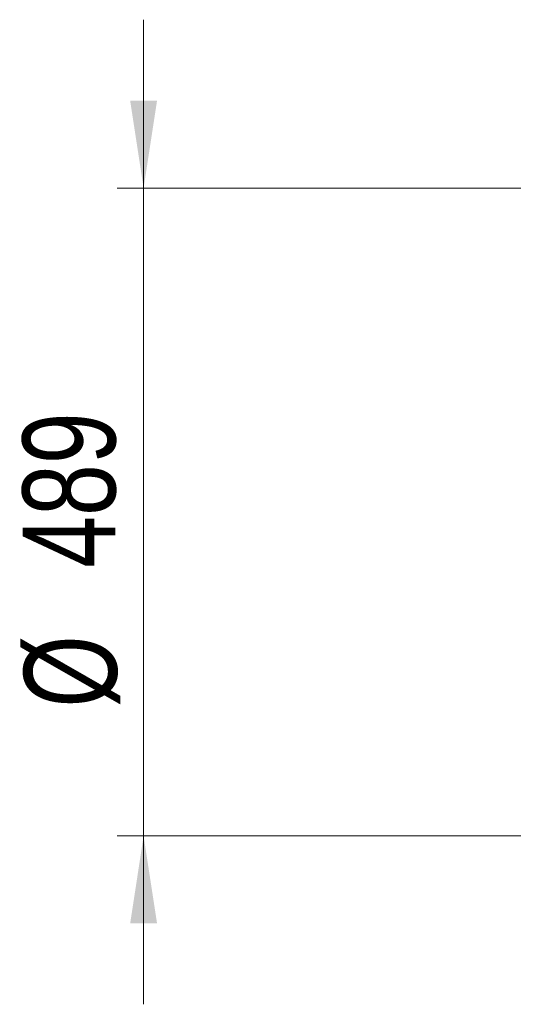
# Model space of a CAD drawing. Header units: millimetres. Extents: x 66 to 110, y 138 to 275.
# Tile 19 of 23: x 66 to 85, y 238 to 275. Entities that reach past the tile are written whole.
import ezdxf

# ---------------------------------------------------------------- set-up
doc = ezdxf.new("R2010")
doc.units = ezdxf.units.MM
doc.styles.add('SLDTEXTSTYLE0', font='TXT', dxfattribs={"width": 0.75})
doc.dimstyles.new('SLDDIMSTYLE2', dxfattribs={"dimtxt": 3.5, "dimasz": 3.302, "dimexe": 0, "dimexo": 0.0625, "dimgap": 0.875, "dimtad": 1, "dimdec": 0, "dimlfac": 20, "dimrnd": 1e-09, "dimzin": 12, "dimdsep": 46, "dimtxsty": 'SLDTEXTSTYLE0', "dimsah": 1, "dimcen": 0.09, "dimadec": 0, "dimazin": 3, "dimtfac": 1, "dimtmove": 0, "dimatfit": 0, "dimfxl": 0, "dimfrac": 2, "dimtolj": 1, "dimtzin": 12, "dimarcsym": 0})

# ---------------------------------------------------------------- blocks, each defined once
blk = doc.blocks.new('_D_2')
at = {"color": 7, "linetype": 'Continuous', "lineweight": 0}
for p, q in [((70.881, 268.577), (70.881, 274.927)), ((96.478, 268.577), (69.881, 268.577)), ((70.881, 244.142), (70.881, 268.577)), ((96.478, 244.142), (69.881, 244.142)), ((70.881, 244.142), (70.881, 237.792))]:
    blk.add_line(p, q, dxfattribs=at)
at = {"color": 7, "linetype": 'Continuous', "lineweight": 18}
for points in [[(70.881, 268.577), (71.389, 271.879), (70.373, 271.879)], [(70.881, 244.142), (70.373, 240.84), (71.389, 240.84)]]:
    blk.add_solid(points, dxfattribs=at)
at = {"color": 7, "linetype": 'Continuous', "lineweight": 18, "char_height": 3.5, "attachment_point": 1, "rotation": 90, "style": 'SLDTEXTSTYLE0'}
for s, insert in [('489', (66.316, 254.259)), ('%%c', (66.369, 248.981))]:
    blk.add_mtext(s, dxfattribs=dict(at, insert=insert))

msp = doc.modelspace()

# ---------------------------------------------------------------- dimensions: what is measured, and where the dimension line sits
at = {"color": 7, "linetype": 'Continuous', "lineweight": 18}
dim = msp.add_linear_dim(base=(70.88088, 268.57737), p1=(97.47837, 244.1421), p2=(97.47837, 268.57737), angle=90, text='%%c<>', dimstyle='SLDDIMSTYLE2', dxfattribs=at)
dim.commit()
dim.dimension.update_dxf_attribs({"geometry": '_D_2', "text_midpoint": (70.88088, 255.49914), "dimtype": 160})

doc.saveas('drawing.dxf')
